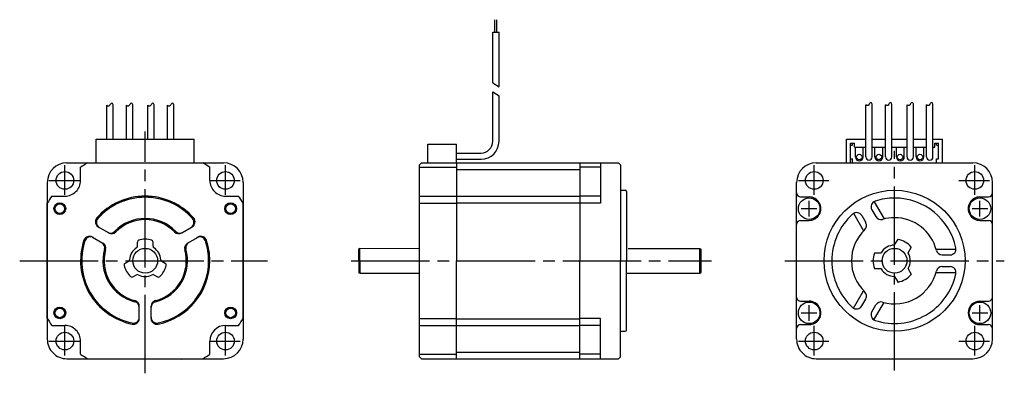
# Model space of a CAD drawing. Extents: x -223 to 28, y -29 to 62.
import ezdxf

# ---------------------------------------------------------------- set-up
doc = ezdxf.new("R2010")
doc.units = 0
doc.header["$MEASUREMENT"] = 0
doc.linetypes.add('CENTER', pattern=[27, 20, -2, 3, -2])
doc.layers.get('0').update_dxf_attribs({"linetype": 'CONTINUOUS'})

# ---------------------------------------------------------------- blocks, each defined once
blk = doc.blocks.new('A$C36044BA9')
for p, q in [((-102, 58.37), (-102, 61.53)), ((-101.53, 58.37), (-101.53, 61.53)), ((-102.57, 58.37), (-100.97, 58.37)), ((-102.57, 45.41), (-102.57, 58.37)), ((-100.97, 44.37), (-100.97, 58.37)), ((-102.57, 45.41), (-100.97, 44.37)), ((-102.57, 43.1), (-100.97, 42.06)), ((-102.57, 30.5), (-102.57, 43.1)), ((-100.97, 30.5), (-100.97, 42.06)), ((-201.1, 31), (-201.1, 39.68)), ((-199.5, 31), (-199.5, 39.83)), ((-196.1, 31), (-196.1, 39.68)), ((-194.5, 31), (-194.5, 39.83)), ((-190.6, 31), (-190.6, 39.68)), ((-189, 31), (-189, 39.83)), ((-185.6, 31), (-185.6, 39.68)), ((-184, 31), (-184, 39.83)), ((-7.3, 26.5), (-7.3, 39.83)), ((-5.7, 26.5), (-5.7, 39.99)), ((-2.3, 26.5), (-2.3, 39.83)), ((-0.7, 26.5), (-0.7, 39.99)), ((3.2, 26.5), (3.2, 39.83)), ((4.8, 26.5), (4.8, 39.99)), ((8.2, 26.5), (8.2, 39.83)), ((9.8, 26.5), (9.8, 39.99)), ((-203.8, 31), (-178.79, 31)), ((-203.8, 25), (-203.8, 31)), ((-178.79, 25), (-178.79, 31)), ((-12.25, 25), (-12.25, 31)), ((-12.25, 31), (-7.3, 31)), ((-5.7, 31), (-2.3, 31)), ((-0.7, 31), (3.2, 31)), ((4.8, 31), (8.2, 31)), ((9.8, 31), (12.25, 31)), ((12.25, 25), (12.25, 31)), ((-119.13, 25), (-119.13, 29.8)), ((-119.13, 29.8), (-111.83, 29.8)), ((-111.83, 25), (-111.83, 29.8)), ((-11.25, 25), (-11.25, 30)), ((-11.25, 30), (-10.25, 30)), ((-11.25, 29.5), (-10.75, 29.5)), ((-10.75, 29.5), (-10.75, 30)), ((-10.25, 29), (-10.25, 30)), ((-10.25, 29), (-7.3, 29)), ((-10, 26.5), (-10, 29)), ((-8, 26.5), (-8, 29)), ((-5.7, 29), (-2.3, 29)), ((-5, 26.5), (-5, 29)), ((-3, 26.5), (-3, 29)), ((-0.7, 29), (3.2, 29)), ((0.5, 26.5), (0.5, 29)), ((2.5, 26.5), (2.5, 29)), ((4.8, 29), (8.2, 29)), ((5.5, 26.5), (5.5, 29)), ((7.5, 26.5), (7.5, 29)), ((9.8, 29), (10.25, 29)), ((10.25, 29), (10.25, 30)), ((10.25, 30), (11.25, 30)), ((10.75, 29.5), (10.75, 30)), ((10.75, 29.5), (11.25, 29.5)), ((11.25, 26), (11.25, 30)), ((-111.83, 27.5), (-105.57, 27.5)), ((-111.83, 25.9), (-105.57, 25.9)), ((-11.25, 26), (-10.75, 26)), ((-10.75, 25), (-10.75, 26)), ((10.75, 25), (10.75, 26)), ((10.75, 26), (11.25, 26)), ((-211.42, 24.97), (-171.3, 25)), ((-207.8, 20.5), (-207.8, 23.85)), ((-206, 25), (-191.3, 25)), ((-191.3, 25), (-176.6, 25)), ((-174.8, 20.5), (-174.8, 23.85)), ((-120.8, 25), (-121.3, 24.5)), ((-121.3, -24.5), (-121.3, 24.5)), ((-121.3, 23.85), (-111.83, 23.85)), ((-120.8, 25), (-70.5, 25)), ((-111.83, 25), (-111.83, 0)), ((-111.83, 23.32), (-80.32, 23.32)), ((-80.32, 25), (-80.32, 0)), ((-75.06, 23.85), (-80.32, 23.85)), ((-75.06, 25), (-75.06, 14.7)), ((-70.5, 25), (-70, 24.5)), ((-70, 24.5), (-70, 0)), ((-20, 25), (20, 25)), ((-216.3, 20), (-216.3, -20)), ((-166.3, 20), (-166.3, -20)), ((-70, 18), (-68.76, 18)), ((-68.46, 17.7), (-68.46, 0)), ((-25, -20), (-25, 20)), ((25, -20), (25, 20)), ((-215.15, 16.5), (-211.8, 16.5)), ((-170.8, 16.5), (-167.45, 16.5)), ((-121.3, 16.5), (-111.83, 16.5)), ((-111.83, 16.5), (-80.32, 16.5)), ((-75.06, 16.5), (-80.32, 16.5)), ((-24, 16.3), (-21.8, 16.3)), ((-21.8, 11.3), (-21.8, 15.3)), ((-5.24, 15.08), (-2.69, 10.67)), ((21.8, 16.3), (24, 16.3)), ((21.8, 11.3), (21.8, 15.3)), ((-216.3, 0), (-216.3, 14.7)), ((-166.3, 0), (-166.3, 14.7)), ((-121.3, 14.7), (-111.83, 14.7)), ((-111.83, 14.79), (-80.32, 14.79)), ((-75.06, 14.7), (-80.32, 14.7)), ((-23.8, 13.3), (-19.8, 13.3)), ((-5.79, 13.04), (-4.77, 11.26)), ((19.8, 13.3), (23.8, 13.3)), ((-24, 10.3), (-21.8, 10.3)), ((-10.46, 12.11), (-7.89, 7.67)), ((-8.39, 11.54), (-7.37, 9.76)), ((21.8, 10.3), (24, 10.3)), ((-203.28, 8.65), (-200.61, 7.11)), ((-181.99, 7.11), (-179.32, 8.65)), ((-204.78, 6.05), (-202.11, 4.51)), ((-180.49, 4.51), (-177.82, 6.05)), ((0.03, 4.05), (0.8, 5.38)), ((-193.3, 3.74), (-193.3, 4.77)), ((-189.3, 3.74), (-189.3, 4.77)), ((-136.5, 3.17), (-136.8, 3.05)), ((-136.8, -0.08), (-136.8, 3.05)), ((-136.5, 3.17), (-121.3, 3.18)), ((-136.5, -0.08), (-136.5, 3.17)), ((-67.96, 3.17), (-49.7, 3.17)), ((-49.7, 3.17), (-49.4, 2.87)), ((-49.7, -3.18), (-49.7, 3.17)), ((-49.4, -2.87), (-49.4, 2.87)), ((3.49, 2.05), (4.26, 3.38)), ((10.58, 3), (15.72, 3)), ((-216.3, -14.7), (-216.3, 0)), ((-166.3, -14.7), (-166.3, 0)), ((-136.8, 0.08), (-136.8, -3.05)), ((-136.5, 0.08), (-136.5, -3.18)), ((-111.83, -25), (-111.83, 0)), ((-80.32, -25), (-80.32, 0)), ((-70, -24.5), (-70, 0)), ((-68.46, -17.7), (-68.46, 0)), ((-5.05, 2), (-3.52, 2)), ((12.13, 1.5), (14.19, 1.5)), ((-196.43, -0.65), (-195.54, -0.14)), ((-187.06, -0.14), (-186.17, -0.65)), ((-5.05, -2), (-3.52, -2)), ((3.49, -2.05), (4.26, -3.38)), ((12.13, -1.5), (14.19, -1.5)), ((-194.43, -4.12), (-193.54, -3.6)), ((-189.06, -3.6), (-188.17, -4.12)), ((-136.5, -3.18), (-136.8, -3.05)), ((-136.5, -3.18), (-121.3, -3.17)), ((-68.46, -3.18), (-49.7, -3.18)), ((-49.7, -3.18), (-49.4, -2.88)), ((0.03, -4.05), (0.8, -5.38)), ((10.58, -3), (15.72, -3)), ((-10.46, -12.11), (-7.89, -7.67)), ((-8.39, -11.54), (-7.37, -9.76)), ((-192.8, -14.7), (-192.8, -11.62)), ((-189.8, -14.7), (-189.8, -11.62)), ((-24, -10.3), (-21.8, -10.3)), ((-21.8, -15.3), (-21.8, -11.3)), ((-5.79, -13.04), (-4.77, -11.26)), ((-5.26, -15.11), (-2.69, -10.67)), ((21.8, -10.3), (24, -10.3)), ((21.8, -15.3), (21.8, -11.3)), ((-121.3, -14.7), (-111.83, -14.7)), ((-111.83, -14.79), (-80.32, -14.79)), ((-75.06, -14.7), (-80.32, -14.7)), ((-75.06, -25), (-75.06, -14.7)), ((-23.8, -13.3), (-19.8, -13.3)), ((19.8, -13.3), (23.8, -13.3)), ((-215.15, -16.5), (-211.8, -16.5)), ((-170.8, -16.5), (-167.45, -16.5)), ((-121.3, -16.5), (-111.83, -16.5)), ((-111.83, -16.5), (-80.32, -16.5)), ((-75.06, -16.5), (-80.32, -16.5)), ((-24, -16.3), (-21.8, -16.3)), ((21.8, -16.3), (24, -16.3)), ((-70, -18), (-68.76, -18)), ((-207.8, -23.85), (-207.8, -20.5)), ((-174.8, -23.85), (-174.8, -20.5)), ((-211.3, -25), (-171.3, -25)), ((-206, -25), (-191.3, -25)), ((-191.3, -25), (-176.6, -25)), ((-121.3, -23.85), (-111.83, -23.85)), ((-120.8, -25), (-121.3, -24.5)), ((-120.8, -25), (-70.5, -25)), ((-111.83, -23.32), (-80.32, -23.32)), ((-75.06, -23.85), (-80.32, -23.85)), ((-70.5, -25), (-70, -24.5)), ((-20, -25), (20, -25)), ((-182.01, -25.29), (-182.01, -25.29))]:
    blk.add_line(p, q)
at = {"linetype": 'CENTER'}
for p, q in [((-191.3, -28.72), (-191.3, 32.96)), ((0, -28.02), (0, 28.02)), ((-211.8, 16.84), (-211.8, 24.39)), ((-170.8, 16.84), (-170.8, 24.39)), ((-20.5, 16.84), (-20.5, 24.39)), ((20.5, 16.84), (20.5, 24.39)), ((-215.86, 20.5), (-208.04, 20.5)), ((-174.86, 20.5), (-167.04, 20.5)), ((-24.56, 20.5), (-16.75, 20.5)), ((16.44, 20.5), (24.25, 20.5)), ((-138.72, 0), (-46.76, 0)), ((-28.02, 0), (28.02, 0)), ((-223.34, 0), (-160.1, 0)), ((-211.8, -24.16), (-211.8, -16.61)), ((-170.8, -24.16), (-170.8, -16.61)), ((-20.5, -24.16), (-20.5, -16.61)), ((20.5, -24.16), (20.5, -16.61)), ((-215.86, -20.5), (-208.04, -20.5)), ((-174.86, -20.5), (-167.04, -20.5)), ((-24.56, -20.5), (-16.75, -20.5)), ((16.44, -20.5), (24.25, -20.5))]:
    blk.add_line(p, q, dxfattribs=at)
for centre, radius in [((-9, 26.5), 0.7), ((-4, 26.5), 0.7), ((1.41, 26.5), 0.7), ((6.5, 26.5), 0.7), ((-211.8, 20.5), 2.25), ((-170.8, 20.5), 2.25), ((-20.5, 20.5), 2.25), ((20.5, 20.5), 2.25), ((0, 0), 18), ((-21.8, 13.3), 2.75), ((21.8, 13.3), 2.75), ((-213.1, 13.3), 1.5), ((-213.1, 13.3), 1.23), ((-169.5, 13.3), 1.5), ((-169.5, 13.3), 1.23), ((-191.3, 0), 3.17), ((0, 0), 3.17), ((-213.1, -13.3), 1.5), ((-213.1, -13.3), 1.23), ((-169.5, -13.3), 1.5), ((-169.5, -13.3), 1.23), ((-21.8, -13.3), 2.75), ((21.8, -13.3), 2.75), ((-211.8, -20.5), 2.25), ((-170.8, -20.5), 2.25), ((-20.5, -20.5), 2.25), ((20.5, -20.5), 2.25)]:
    blk.add_circle(centre, radius)
for centre, radius, start, end in [((-105.57, 30.5), 3, 270, 0), ((-105.57, 30.5), 4.6, 270, 0), ((-9, 26.5), 1, 179.9999, 359.9998), ((-6.5, 26.5), 0.8, 180, 0), ((-4, 26.5), 1, 179.9999, 359.9998), ((-1.5, 26.5), 0.8, 180, 0), ((1.5, 26.5), 1, 179.9999, 359.9998), ((4, 26.5), 0.8, 180, 0), ((6.5, 26.5), 1, 179.9999, 359.9998), ((9, 26.5), 0.8, 180, 0), ((-211.3, 20), 5, 90, 179.9999), ((-191.3, 0), 29, 120.4503, 124.6781), ((-191.3, 0), 29, 55.3219, 59.5497), ((-171.3, 20), 5, 0, 90), ((-20, 20), 5, 90, 179.9999), ((20, 20), 5, 0, 90), ((-211.8, 20.5), 4, 269.9998, 0), ((-170.8, 20.5), 4, 179.9999, 270), ((-68.76, 17.7), 0.3, 0, 90), ((-191.3, 0), 29, 145.3219, 149.5497), ((-191.3, 0), 16.5, 41.5363, 138.4635), ((-191.3, 0), 16.2, 41.775, 138.2248), ((-191.3, 0), 29, 30.4503, 34.6781), ((-24, 17.3), 1, 179.9999, 269.9998), ((-21.8, 13.3), 3, 269.9998, 90), ((-4.5, 13.79), 1.5, 108.0572, 210.0008), ((0, 0), 16, 90, 108.0592), ((0, 0), 16, 11.9406, 89.9999), ((21.8, 13.3), 3, 89.9999, 270), ((24, 17.3), 1, 270, 0), ((-202.53, 9.95), 1.5, 138.4635, 239.998), ((-202.26, 9.79), 1.5, 138.2248, 239.998), ((-191.3, 0), 10.8, 44.1158, 135.8841), ((-191.3, 0), 10.5, 44.4762, 135.5237), ((-180.34, 9.79), 1.5, 300.0018, 41.775), ((-180.07, 9.95), 1.5, 300.0018, 41.5363), ((-24, 9.3), 1, 90, 179.9999), ((0, 0), 16, 131.9403, 228.0595), ((-9.69, 10.79), 1.5, 29.9993, 131.9392), ((-3.47, 12.01), 1.5, 210.0002, 286.1135), ((0, 0), 11, 90, 106.1134), ((0, 0), 11, 13.8866, 89.9999), ((24, 9.3), 1, 0, 89.9999), ((0, 0), 11, 133.8863, 226.1134), ((-8.67, 9.01), 1.5, 313.8879, 29.999), ((-191.3, 0), 16.5, 161.5369, 258.463), ((-191.3, 0), 16.2, 161.7757, 258.2243), ((-205.53, 4.75), 1.5, 59.9991, 161.5369), ((-205.26, 4.6), 1.5, 59.9991, 161.7757), ((-200.13, 8.56), 1.5, 239.998, 315.8841), ((-199.86, 8.41), 1.5, 239.998, 315.5237), ((-192.8, 4.77), 0.5, 107.4592, 180.0049), ((-191.3, 0), 5.5, 72.5422, 107.4577), ((-189.8, 4.77), 0.5, 359.9949, 72.5408), ((-182.74, 8.41), 1.5, 224.4762, 300.0018), ((-182.47, 8.56), 1.5, 224.1158, 300.0018), ((-177.34, 4.6), 1.5, 18.2237, 120.0001), ((-177.07, 4.75), 1.5, 18.4625, 120.0001), ((-191.3, 0), 16.2, 0, 18.2237), ((-191.3, 0), 16.5, 0, 18.4625), ((0.88, 5.33), 0.1, 80.6004, 150.0011), ((0, 0), 5.5, 39.3996, 80.6008), ((-203.13, 3.37), 1.5, 344.1171, 59.9991), ((-202.86, 3.21), 1.5, 344.4777, 59.9991), ((-191.3, 0), 10.8, 164.1171, 255.883), ((-191.3, 0), 10.5, 164.4777, 255.5225), ((-191.3, 0), 4, 123.7491, 176.251), ((-193.8, 3.74), 0.5, 303.7478, 359.9976), ((-188.8, 3.74), 0.5, 180.0022, 236.2521), ((-191.3, 0), 4, 3.7489, 56.2509), ((-191.3, 0), 10.5, 284.4775, 15.5218), ((-191.3, 0), 10.8, 284.117, 15.8823), ((-179.74, 3.21), 1.5, 120.0001, 195.5218), ((-179.47, 3.37), 1.5, 120.0001, 195.8823), ((0, 0), 4, 90.8109, 149.1901), ((-0.06, 4.1), 0.1, 270.7947, 329.9915), ((4.17, 3.43), 0.1, 330.0002, 39.3989), ((12.13, 3), 1.5, 193.8866, 270), ((14.19, 3), 1.5, 270, 11.9406), ((-195.79, 0.29), 0.5, 300, 356.251), ((-186.81, 0.29), 0.5, 183.7493, 240.0004), ((0, 0), 5.5, 159.3993, 200.6006), ((-5.05, 1.9), 0.1, 89.9928, 159.3968), ((-3.52, 2.1), 0.1, 269.9768, 329.1782), ((3.58, 2), 0.1, 150.0002, 209.191), ((0, 0), 4, 330.8113, 29.1901), ((-196.18, -1.09), 0.5, 120, 192.5425), ((-191.3, 0), 5.5, 192.5425, 227.4577), ((-191.3, 0), 16.5, 281.537, 359.9998), ((-191.3, 0), 16.2, 281.7757, 359.9998), ((-191.3, 0), 5.5, 312.5422, 347.4575), ((-186.42, -1.09), 0.5, 347.4573, 59.9996), ((-5.05, -1.9), 0.1, 200.6033, 270.0071), ((-3.52, -2.1), 0.1, 30.8216, 90.023), ((0, 0), 4, 210.8099, 269.1912), ((3.58, -2), 0.1, 150.8112, 209.9987), ((12.13, -3), 1.5, 89.9999, 166.1134), ((14.19, -3), 1.5, 348.0593, 89.9999), ((-194.68, -3.68), 0.5, 227.4579, 300), ((-193.29, -4.04), 0.5, 63.7489, 120), ((-191.3, 0), 4, 243.7491, 296.251), ((-189.31, -4.04), 0.5, 59.9998, 116.2508), ((-187.92, -3.68), 0.5, 240.0004, 312.5425), ((0, 0), 16, 251.9407, 348.0593), ((0, 0), 11, 253.8865, 346.1133), ((-0.06, -4.1), 0.1, 29.9942, 89.1774), ((0, 0), 5.5, 279.4002, 320.6013), ((4.17, -3.43), 0.1, 320.5998, 29.9996), ((0.88, -5.33), 0.1, 210.0001, 279.4014), ((-24, -9.3), 1, 179.9999, 269.9998), ((-8.67, -9.01), 1.5, 330, 46.1135), ((24, -9.3), 1, 270, 0), ((-194.3, -11.93), 1.5, 0, 75.883), ((-194.3, -11.62), 1.5, 0, 75.5225), ((-188.3, -11.62), 1.5, 104.4775, 180), ((-188.3, -11.93), 1.5, 104.117, 180), ((-21.8, -13.3), 3, 269.9998, 90), ((-9.69, -10.79), 1.5, 228.0607, 330.0007), ((-3.47, -12.01), 1.5, 73.886, 149.9996), ((21.8, -13.3), 3, 90, 270), ((-191.3, 0), 29, 210.4503, 214.6781), ((-194.3, -14.39), 1.5, 258.2243, 0), ((-194.3, -14.7), 1.5, 258.463, 0), ((-188.3, -14.39), 1.5, 180, 281.7757), ((-188.3, -14.7), 1.5, 180, 281.537), ((-191.3, 0), 29, 325.3218, 329.5496), ((-4.5, -13.79), 1.5, 149.9988, 251.9428), ((-211.8, -20.5), 4, 359.9998, 90), ((-170.8, -20.5), 4, 90, 180), ((-24, -17.3), 1, 90, 179.9999), ((24, -17.3), 1, 0, 90), ((-211.3, -20), 5, 179.9999, 270), ((-171.3, -20), 5, 270, 0), ((-68.76, -17.7), 0.3, 270, 0), ((-20, -20), 5, 179.9999, 270), ((20, -20), 5, 270, 0), ((-191.3, 0), 29, 235.3219, 239.5497), ((-191.3, 0), 29, 300.4502, 304.678)]:
    blk.add_arc(centre, radius, start, end)
for points in [[(-199.5, 39.83), (-199.53, 40.04), (-199.97, 40.52), (-200.33, 39.56), (-200.75, 39.33), (-201.1, 39.68)], [(-194.5, 39.83), (-194.53, 40.04), (-194.97, 40.52), (-195.33, 39.56), (-195.75, 39.33), (-196.1, 39.68)], [(-189, 39.83), (-189.03, 40.04), (-189.47, 40.52), (-189.83, 39.56), (-190.25, 39.33), (-190.6, 39.68)], [(-184, 39.83), (-184.03, 40.04), (-184.47, 40.52), (-184.83, 39.56), (-185.25, 39.33), (-185.6, 39.68)], [(-5.7, 39.99), (-5.73, 40.2), (-6.17, 40.68), (-6.53, 39.72), (-6.95, 39.49), (-7.3, 39.83)], [(-0.7, 39.99), (-0.73, 40.2), (-1.17, 40.68), (-1.53, 39.72), (-1.95, 39.49), (-2.3, 39.83)], [(4.8, 39.99), (4.77, 40.2), (4.33, 40.68), (3.97, 39.72), (3.55, 39.49), (3.2, 39.83)], [(9.8, 39.99), (9.77, 40.2), (9.33, 40.68), (8.97, 39.72), (8.55, 39.49), (8.2, 39.83)]]:
    blk.add_open_spline(points, degree=3, knots=[0.344403, 0.344403, 0.344403, 0.344403, 1.155355, 2.16363, 2.869307, 2.869307, 2.869307, 2.869307])

msp = doc.modelspace()

# ---------------------------------------------------------------- block references
msp.add_blockref('A$C36044BA9', (0, 0))

doc.saveas('drawing.dxf')
